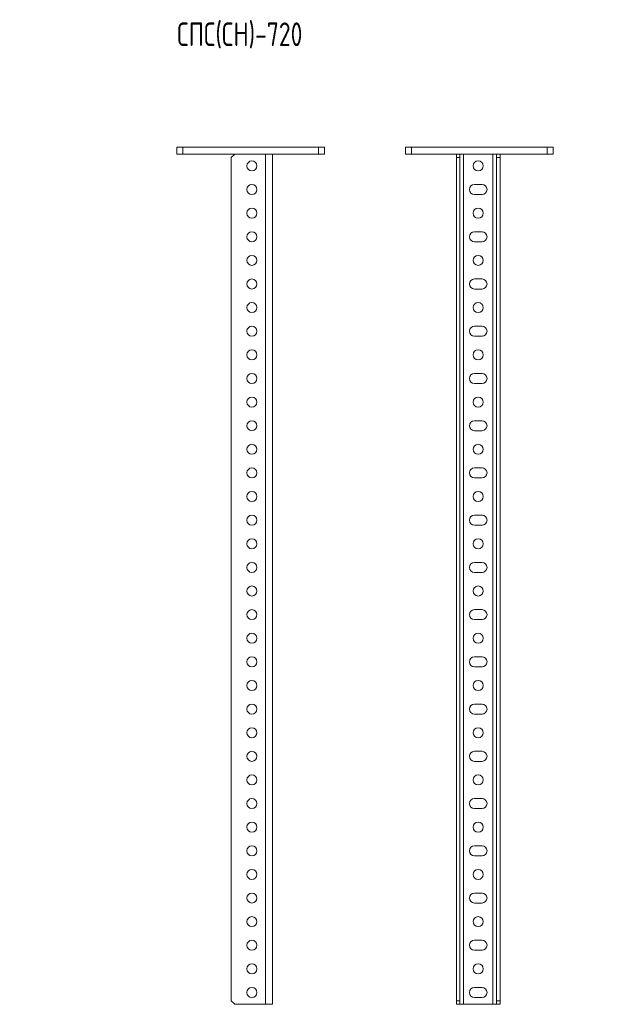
# Model space of a CAD drawing. Header units: millimetres. Extents: x -2 to 5568, y -5579 to 295.
# Tile 8 of 11: x 830 to 1338, y -885 to -51. Entities that reach past the tile are written whole.
import ezdxf

# ---------------------------------------------------------------- set-up
doc = ezdxf.new("R2010")
doc.units = ezdxf.units.MM
doc.styles.add('SLDTEXTSTYLE0', font='TXT', dxfattribs={"width": 0.7, "bigfont": 'bigfont'})

msp = doc.modelspace()

# ---------------------------------------------------------------- linework, layer by layer
at = {"color": 7, "linetype": 'Continuous', "lineweight": 15}
for p, q in [((963.55, -165.01), (963.55, -159.01)), ((963.55, -159.01), (968.55, -159.01)), ((968.55, -165.01), (963.55, -165.01)), ((968.55, -159.01), (968.55, -165.01)), ((968.55, -159.01), (1083.55, -159.01)), ((968.55, -165.01), (1083.55, -165.01)), ((1012.55, -165.01), (1009.55, -168.01)), ((1044.55, -165.01), (1044.55, -885.01)), ((1083.55, -165.01), (1083.55, -159.01)), ((1083.55, -159.01), (1088.55, -159.01)), ((1088.55, -165.01), (1083.55, -165.01)), ((1088.55, -159.01), (1088.55, -165.01)), ((1157.32, -165.01), (1157.32, -159.01)), ((1157.32, -159.01), (1162.32, -159.01)), ((1162.32, -165.01), (1157.32, -165.01)), ((1162.32, -159.01), (1162.32, -165.01)), ((1162.32, -159.01), (1277.32, -159.01)), ((1162.32, -165.01), (1277.32, -165.01)), ((1200.32, -168.01), (1200.32, -165.01)), ((1203.32, -165.01), (1203.32, -168.01)), ((1234.32, -168.01), (1234.32, -165.01)), ((1237.32, -165.01), (1237.32, -168.01)), ((1277.32, -165.01), (1277.32, -159.01)), ((1277.32, -159.01), (1282.32, -159.01)), ((1282.32, -165.01), (1277.32, -165.01)), ((1282.32, -159.01), (1282.32, -165.01)), ((1009.55, -168.01), (1009.55, -882.01)), ((1200.32, -168.01), (1200.32, -882.01)), ((1203.32, -168.01), (1200.32, -168.01)), ((1203.32, -168.01), (1203.32, -882.01)), ((1234.32, -168.01), (1234.32, -882.01)), ((1237.32, -168.01), (1234.32, -168.01)), ((1237.32, -168.01), (1237.32, -882.01)), ((1222.07, -190.76), (1215.57, -190.76)), ((1215.57, -199.26), (1222.07, -199.26)), ((1222.07, -230.76), (1215.57, -230.76)), ((1215.57, -239.26), (1222.07, -239.26)), ((1222.07, -270.76), (1215.57, -270.76)), ((1215.57, -279.26), (1222.07, -279.26)), ((1222.07, -310.76), (1215.57, -310.76)), ((1215.57, -319.26), (1222.07, -319.26)), ((1222.07, -350.76), (1215.57, -350.76)), ((1215.57, -359.26), (1222.07, -359.26)), ((1222.07, -390.76), (1215.57, -390.76)), ((1215.57, -399.26), (1222.07, -399.26)), ((1222.07, -430.76), (1215.57, -430.76)), ((1215.57, -439.26), (1222.07, -439.26)), ((1222.07, -470.76), (1215.57, -470.76)), ((1215.57, -479.26), (1222.07, -479.26)), ((1222.07, -510.76), (1215.57, -510.76)), ((1215.57, -519.26), (1222.07, -519.26)), ((1222.07, -550.76), (1215.57, -550.76)), ((1215.57, -559.26), (1222.07, -559.26)), ((1222.07, -590.76), (1215.57, -590.76)), ((1215.57, -599.26), (1222.07, -599.26)), ((1222.07, -630.76), (1215.57, -630.76)), ((1215.57, -639.26), (1222.07, -639.26)), ((1222.07, -670.76), (1215.57, -670.76)), ((1215.57, -679.26), (1222.07, -679.26)), ((1222.07, -710.76), (1215.57, -710.76)), ((1215.57, -719.26), (1222.07, -719.26)), ((1222.07, -750.76), (1215.57, -750.76)), ((1215.57, -759.26), (1222.07, -759.26)), ((1222.07, -790.76), (1215.57, -790.76)), ((1215.57, -799.26), (1222.07, -799.26)), ((1222.07, -830.76), (1215.57, -830.76)), ((1215.57, -839.26), (1222.07, -839.26)), ((1222.07, -870.76), (1215.57, -870.76)), ((1009.55, -882.01), (1012.55, -885.01)), ((1200.32, -882.01), (1203.32, -882.01)), ((1200.32, -885.01), (1200.32, -882.01)), ((1203.32, -882.01), (1203.32, -885.01)), ((1215.57, -879.26), (1222.07, -879.26)), ((1234.32, -885.01), (1234.32, -882.01)), ((1234.32, -882.01), (1237.32, -882.01)), ((1237.32, -882.01), (1237.32, -885.01)), ((1038.55, -885.01), (1012.55, -885.01)), ((1044.55, -885.01), (1038.55, -885.01)), ((1203.32, -885.01), (1200.32, -885.01)), ((1203.32, -885.01), (1206.32, -885.01)), ((1206.32, -885.01), (1231.32, -885.01)), ((1231.32, -885.01), (1234.32, -885.01)), ((1237.32, -885.01), (1234.32, -885.01))]:
    msp.add_line(p, q, dxfattribs=at)
at = {"color": 8, "linetype": 'Continuous', "lineweight": 0}
for p, q in [((1038.55, -165.01), (1038.55, -885.01)), ((1206.32, -165.01), (1206.32, -885.01)), ((1231.32, -165.01), (1231.32, -885.01))]:
    msp.add_line(p, q, dxfattribs=at)
at = {"color": 7, "linetype": 'Continuous', "lineweight": 15}
for centre in [(1027.05, -175.01), (1218.82, -175.01), (1027.05, -195.01), (1027.05, -215.01), (1218.82, -215.01), (1027.05, -235.01), (1027.05, -255.01), (1218.82, -255.01), (1027.05, -275.01), (1027.05, -295.01), (1218.82, -295.01), (1027.05, -315.01), (1027.05, -335.01), (1218.82, -335.01), (1027.05, -355.01), (1027.05, -375.01), (1218.82, -375.01), (1027.05, -395.01), (1027.05, -415.01), (1218.82, -415.01), (1027.05, -435.01), (1027.05, -455.01), (1218.82, -455.01), (1027.05, -475.01), (1027.05, -495.01), (1218.82, -495.01), (1027.05, -515.01), (1027.05, -535.01), (1218.82, -535.01), (1027.05, -555.01), (1027.05, -575.01), (1218.82, -575.01), (1027.05, -595.01), (1027.05, -615.01), (1218.82, -615.01), (1027.05, -635.01), (1027.05, -655.01), (1218.82, -655.01), (1027.05, -675.01), (1027.05, -695.01), (1218.82, -695.01), (1027.05, -715.01), (1027.05, -735.01), (1218.82, -735.01), (1027.05, -755.01), (1027.05, -775.01), (1218.82, -775.01), (1027.05, -795.01), (1027.05, -815.01), (1218.82, -815.01), (1027.05, -835.01), (1027.05, -855.01), (1218.82, -855.01), (1027.05, -875.01)]:
    msp.add_circle(centre, 4.25, dxfattribs=at)
for centre, start, end in [((1215.57, -195.01), 90, 270), ((1222.07, -195.01), 270, 90), ((1215.57, -235.01), 90, 270), ((1222.07, -235.01), 270, 90), ((1215.57, -275.01), 90, 270), ((1222.07, -275.01), 270, 90), ((1215.57, -315.01), 90, 270), ((1222.07, -315.01), 270, 90), ((1215.57, -355.01), 90, 270), ((1222.07, -355.01), 270, 90), ((1215.57, -395.01), 90, 270), ((1222.07, -395.01), 270, 90), ((1215.57, -435.01), 90, 270), ((1222.07, -435.01), 270, 90), ((1215.57, -475.01), 90, 270), ((1222.07, -475.01), 270, 90), ((1215.57, -515.01), 90, 270), ((1222.07, -515.01), 270, 90), ((1215.57, -555.01), 90, 270), ((1222.07, -555.01), 270, 90), ((1215.57, -595.01), 90, 270), ((1222.07, -595.01), 270, 90), ((1215.57, -635.01), 90, 270), ((1222.07, -635.01), 270, 90), ((1215.57, -675.01), 90, 270), ((1222.07, -675.01), 270, 90), ((1215.57, -715.01), 90, 270), ((1222.07, -715.01), 270, 90), ((1215.57, -755.01), 90, 270), ((1222.07, -755.01), 270, 90), ((1215.57, -795.01), 90, 270), ((1222.07, -795.01), 270, 90), ((1215.57, -835.01), 90, 270), ((1222.07, -835.01), 270, 90), ((1215.57, -875.01), 90, 270), ((1222.07, -875.01), 270, 90)]:
    msp.add_arc(centre, 4.25, start, end, dxfattribs=at)

# ---------------------------------------------------------------- texts
at = {"color": 7, "linetype": 'Continuous', "lineweight": 0, "char_height": 20, "attachment_point": 1, "style": 'SLDTEXTSTYLE0'}
for s, insert in [('\\M+18452\\M+18450\\M+18452(\\M+18452\\M+1844E)-600', (499.5, -53.51)), ('\\M+18452\\M+18450\\M+18452(\\M+18452\\M+1844E)-720', (963.7, -53.51))]:
    msp.add_mtext(s, dxfattribs=dict(at, insert=insert))

doc.saveas('drawing.dxf')
